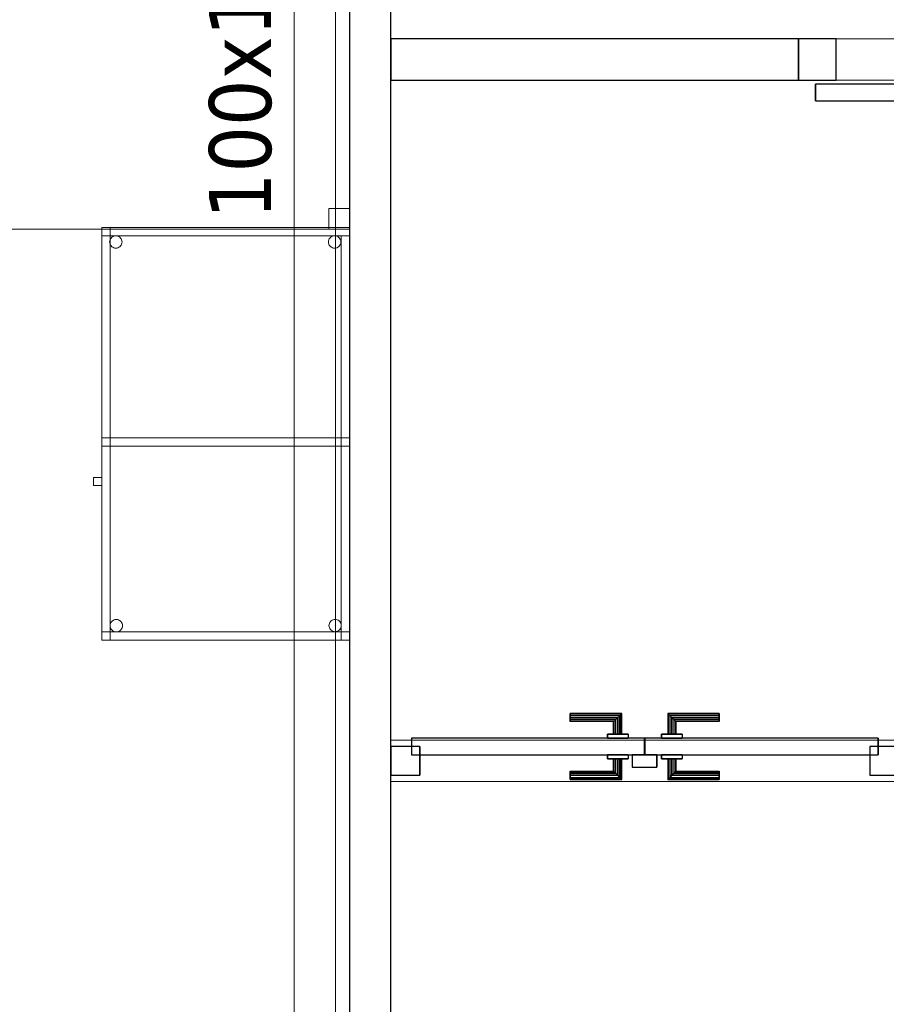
# Model space of a CAD drawing. Header units: metres. Extents: x 397.7 to 427.5, y 12.7 to 28.4.
# Tile 14 of 137: x 403.5 to 405.6, y 23.6 to 26. Entities that reach past the tile are written whole.
import ezdxf

# ---------------------------------------------------------------- set-up
doc = ezdxf.new("R2010")
doc.units = ezdxf.units.M
doc.layers.add('01_CARPINTERIA', color=5, linetype='Continuous', lineweight=25, true_color=0x0000ff)
for name, color, linetype, lineweight in [('02_MOBILIARIO', 7, 'Continuous', 18), ('A-DETL-____-MBND', 7, 'Continuous', 18), ('A-GENM-____-OTLN', 7, 'Continuous', 18), ('A-WALL-____-MCUT', 7, 'Continuous', 25), ('A-WALL-____-OTLN', 7, 'Continuous', 25), ('M-HVAC-DUCT-IDEN', 7, 'Continuous', 30), ('M-HVAC-DUCT-OTLN', 7, 'Continuous', 18)]:
    doc.layers.add(name, color=color, linetype=linetype, lineweight=lineweight)
doc.styles.add('Tahoma_2', font='tahoma.ttf', dxfattribs={"height": 0.15})

# ---------------------------------------------------------------- blocks, each defined once
blk = doc.blocks.new('Family - Evans P3-156155-06_CLI_AIRE_P3')
at = {"layer": 'A-WALL-____-MCUT', "color": 253, "true_color": 0xaaaaaa}
for p, q in [((0.9875, 0.1), (0, 0.1)), ((0, 0.1), (0, 0)), ((0.9875, 0), (0.9875, 0.1)), ((0, 0), (0.9875, 0))]:
    blk.add_line(p, q, dxfattribs=at)
at = {"layer": 'A-WALL-____-OTLN', "color": 253, "true_color": 0xaaaaaa}
for p, q in [((0.9875, 0.1), (0, 0.1)), ((0, 0.1), (0, 0)), ((0.9875, 0), (0.9875, 0.1)), ((0, 0), (0.9875, 0))]:
    blk.add_line(p, q, dxfattribs=at)
at = {"layer": 'A-WALL-____-OTLN', "color": 253, "lineweight": 18, "true_color": 0xaaaaaa}
blk.add_line((0, 0), (0.9875, 0), dxfattribs=at)
blk = doc.blocks.new('Family - Evans P3-156384-06_CLI_AIRE_P3')
at = {"layer": 'A-WALL-____-MCUT', "color": 253, "true_color": 0xaaaaaa}
for p, q in [((0.4235, 0.1), (0.0135, 0.1)), ((0.0135, 0.1), (0.0135, 0)), ((0.4235, 0), (0.4235, 0.1)), ((0.0135, 0), (0.4235, 0))]:
    blk.add_line(p, q, dxfattribs=at)
at = {"layer": 'A-WALL-____-OTLN', "color": 253, "true_color": 0xaaaaaa}
for p, q in [((0, 0), (0, 0.1)), ((0, 0.1), (0.4235, 0.1)), ((0.0135, 0.1), (0, 0.1)), ((0, 0.1), (0, 0)), ((0.0135, 0.1), (0.0135, 0)), ((0.4235, 0), (0.4235, 0.1)), ((0.0135, 0), (0, 0)), ((0.4235, 0), (0, 0))]:
    blk.add_line(p, q, dxfattribs=at)
at = {"layer": 'A-WALL-____-OTLN', "color": 253, "lineweight": 18, "true_color": 0xaaaaaa}
blk.add_line((0, 0), (1.6535, 0), dxfattribs=at)
blk = doc.blocks.new('Family - Vano porta P3-156386-06_CLI_AIRE_P3')
at = {"layer": 'A-GENM-____-OTLN', "color": 253, "true_color": 0xaaaaaa}
for p, q in [((404.437, 24.2295), (404.437, 24.1295)), ((405.667, 24.2295), (404.437, 24.2295)), ((404.437, 24.2295), (404.437, 24.1295)), ((404.437, 24.2295), (405.667, 24.2295)), ((405.667, 24.1295), (405.667, 24.2295)), ((405.667, 24.2295), (405.667, 24.1295)), ((404.437, 24.1295), (405.667, 24.1295)), ((405.667, 24.1295), (404.437, 24.1295))]:
    blk.add_line(p, q, dxfattribs=at)
blk = doc.blocks.new('Family - Taula 100X60_P3-156422-06_CLI_AIRE_P3')
at = {"layer": 'A-DETL-____-MBND', "color": 253, "true_color": 0xaaaaaa}
for p, q in [((0.62, 1), (0.02, 1)), ((0.02, 1), (0.62, 1)), ((0.02, 1), (0.02, 0)), ((0.02, 0), (0.02, 1)), ((0.02, 0.98), (0.02, 1)), ((0.02, 1), (0.62, 1)), ((0.02, 0.98), (0.02, 1)), ((0.62, 1), (0.02, 1)), ((0.62, 1), (0.02, 1)), ((0.02, 1), (0.62, 1)), ((0.02, 1), (0.02, 0)), ((0.02, 0), (0.02, 1)), ((0.62, 0.98), (0.02, 0.98)), ((0.02, 0.98), (0.62, 0.98)), ((0.04, 0), (0.04, 1)), ((0.04, 1), (0.62, 1)), ((0.62, 1), (0.04, 1)), ((0.04, 1), (0.04, 0)), ((0.0464, 0.9779), (0.0487, 0.979)), ((0.0487, 0.979), (0.0464, 0.9779)), ((0.0487, 0.979), (0.0512, 0.9797)), ((0.0512, 0.9797), (0.0487, 0.979)), ((0.0512, 0.9797), (0.0538, 0.9799)), ((0.0538, 0.9799), (0.0512, 0.9797)), ((0.0538, 0.9799), (0.0564, 0.9797)), ((0.0564, 0.9797), (0.0538, 0.9799)), ((0.0564, 0.9797), (0.0589, 0.979)), ((0.0589, 0.979), (0.0564, 0.9797)), ((0.0589, 0.979), (0.0613, 0.9779)), ((0.0613, 0.9779), (0.0589, 0.979)), ((0.5764, 0.9779), (0.5787, 0.979)), ((0.5787, 0.979), (0.5764, 0.9779)), ((0.5787, 0.979), (0.5812, 0.9797)), ((0.5812, 0.9797), (0.5787, 0.979)), ((0.5812, 0.9797), (0.5838, 0.9799)), ((0.5838, 0.9799), (0.5812, 0.9797)), ((0.5838, 0.9799), (0.5864, 0.9797)), ((0.5864, 0.9797), (0.5838, 0.9799)), ((0.5864, 0.9797), (0.5889, 0.979)), ((0.5889, 0.979), (0.5864, 0.9797)), ((0.5889, 0.979), (0.5913, 0.9779)), ((0.5913, 0.9779), (0.5889, 0.979)), ((0.6, 0.98), (0.62, 0.98)), ((0.62, 0.98), (0.6, 0.98)), ((0.6, 0), (0.6, 0.98)), ((0.6, 0.98), (0.6, 0)), ((0.62, 0), (0.62, 1)), ((0.62, 1), (0.62, 0)), ((0.62, 1), (0.62, 0.98)), ((0.62, 0.98), (0.62, 1)), ((0.62, 1), (0.62, 0)), ((0.62, 0), (0.62, 1)), ((0.62, 0), (0.62, 1)), ((0.62, 1), (0.62, 0)), ((0.62, 0.98), (0.62, 0)), ((0.62, 0), (0.62, 0.98)), ((0.0389, 0.965), (0.0391, 0.9676)), ((0.0391, 0.9676), (0.0389, 0.965)), ((0.0391, 0.9624), (0.0389, 0.965)), ((0.0389, 0.965), (0.0391, 0.9624)), ((0.0391, 0.9676), (0.0398, 0.9701)), ((0.0398, 0.9701), (0.0391, 0.9676)), ((0.0398, 0.9599), (0.0391, 0.9624)), ((0.0391, 0.9624), (0.0398, 0.9599)), ((0.0398, 0.9701), (0.0409, 0.9725)), ((0.0409, 0.9725), (0.0398, 0.9701)), ((0.0409, 0.9575), (0.0398, 0.9599)), ((0.0398, 0.9599), (0.0409, 0.9575)), ((0.0409, 0.9725), (0.0424, 0.9746)), ((0.0424, 0.9746), (0.0409, 0.9725)), ((0.0424, 0.9554), (0.0409, 0.9575)), ((0.0409, 0.9575), (0.0424, 0.9554)), ((0.0424, 0.9746), (0.0442, 0.9764)), ((0.0442, 0.9764), (0.0424, 0.9746)), ((0.0442, 0.9536), (0.0424, 0.9554)), ((0.0424, 0.9554), (0.0442, 0.9536)), ((0.0442, 0.9764), (0.0464, 0.9779)), ((0.0464, 0.9779), (0.0442, 0.9764)), ((0.0613, 0.9779), (0.0634, 0.9764)), ((0.0634, 0.9764), (0.0613, 0.9779)), ((0.0634, 0.9764), (0.0653, 0.9746)), ((0.0653, 0.9746), (0.0634, 0.9764)), ((0.0653, 0.9554), (0.0634, 0.9536)), ((0.0634, 0.9536), (0.0653, 0.9554)), ((0.0653, 0.9746), (0.0668, 0.9725)), ((0.0668, 0.9725), (0.0653, 0.9746)), ((0.0668, 0.9575), (0.0653, 0.9554)), ((0.0653, 0.9554), (0.0668, 0.9575)), ((0.0668, 0.9725), (0.0679, 0.9701)), ((0.0679, 0.9701), (0.0668, 0.9725)), ((0.0679, 0.9599), (0.0668, 0.9575)), ((0.0668, 0.9575), (0.0679, 0.9599)), ((0.0679, 0.9701), (0.0685, 0.9676)), ((0.0685, 0.9676), (0.0679, 0.9701)), ((0.0685, 0.9624), (0.0679, 0.9599)), ((0.0679, 0.9599), (0.0685, 0.9624)), ((0.0685, 0.9676), (0.0688, 0.965)), ((0.0688, 0.965), (0.0685, 0.9676)), ((0.0688, 0.965), (0.0685, 0.9624)), ((0.0685, 0.9624), (0.0688, 0.965)), ((0.5689, 0.965), (0.5691, 0.9676)), ((0.5691, 0.9676), (0.5689, 0.965)), ((0.5691, 0.9624), (0.5689, 0.965)), ((0.5689, 0.965), (0.5691, 0.9624)), ((0.5691, 0.9676), (0.5698, 0.9701)), ((0.5698, 0.9701), (0.5691, 0.9676)), ((0.5698, 0.9599), (0.5691, 0.9624)), ((0.5691, 0.9624), (0.5698, 0.9599)), ((0.5698, 0.9701), (0.5709, 0.9725)), ((0.5709, 0.9725), (0.5698, 0.9701)), ((0.5709, 0.9575), (0.5698, 0.9599)), ((0.5698, 0.9599), (0.5709, 0.9575)), ((0.5709, 0.9725), (0.5724, 0.9746)), ((0.5724, 0.9746), (0.5709, 0.9725)), ((0.5724, 0.9554), (0.5709, 0.9575)), ((0.5709, 0.9575), (0.5724, 0.9554)), ((0.5724, 0.9746), (0.5742, 0.9764)), ((0.5742, 0.9764), (0.5724, 0.9746)), ((0.5742, 0.9536), (0.5724, 0.9554)), ((0.5724, 0.9554), (0.5742, 0.9536)), ((0.5742, 0.9764), (0.5764, 0.9779)), ((0.5764, 0.9779), (0.5742, 0.9764)), ((0.5913, 0.9779), (0.5934, 0.9764)), ((0.5934, 0.9764), (0.5913, 0.9779)), ((0.5934, 0.9764), (0.5953, 0.9746)), ((0.5953, 0.9746), (0.5934, 0.9764)), ((0.5953, 0.9554), (0.5934, 0.9536)), ((0.5934, 0.9536), (0.5953, 0.9554)), ((0.5953, 0.9746), (0.5968, 0.9725)), ((0.5968, 0.9725), (0.5953, 0.9746)), ((0.5968, 0.9575), (0.5953, 0.9554)), ((0.5953, 0.9554), (0.5968, 0.9575)), ((0.5968, 0.9725), (0.5979, 0.9701)), ((0.5979, 0.9701), (0.5968, 0.9725)), ((0.5979, 0.9599), (0.5968, 0.9575)), ((0.5968, 0.9575), (0.5979, 0.9599)), ((0.5979, 0.9701), (0.5985, 0.9676)), ((0.5985, 0.9676), (0.5979, 0.9701)), ((0.5985, 0.9624), (0.5979, 0.9599)), ((0.5979, 0.9599), (0.5985, 0.9624)), ((0.5985, 0.9676), (0.5988, 0.965)), ((0.5988, 0.965), (0.5985, 0.9676)), ((0.5988, 0.965), (0.5985, 0.9624)), ((0.5985, 0.9624), (0.5988, 0.965)), ((0.0464, 0.9521), (0.0442, 0.9536)), ((0.0442, 0.9536), (0.0464, 0.9521)), ((0.0487, 0.951), (0.0464, 0.9521)), ((0.0464, 0.9521), (0.0487, 0.951)), ((0.0512, 0.9503), (0.0487, 0.951)), ((0.0487, 0.951), (0.0512, 0.9503)), ((0.0538, 0.9501), (0.0512, 0.9503)), ((0.0512, 0.9503), (0.0538, 0.9501)), ((0.0564, 0.9503), (0.0538, 0.9501)), ((0.0538, 0.9501), (0.0564, 0.9503)), ((0.0589, 0.951), (0.0564, 0.9503)), ((0.0564, 0.9503), (0.0589, 0.951)), ((0.0613, 0.9521), (0.0589, 0.951)), ((0.0589, 0.951), (0.0613, 0.9521)), ((0.0634, 0.9536), (0.0613, 0.9521)), ((0.0613, 0.9521), (0.0634, 0.9536)), ((0.5764, 0.9521), (0.5742, 0.9536)), ((0.5742, 0.9536), (0.5764, 0.9521)), ((0.5787, 0.951), (0.5764, 0.9521)), ((0.5764, 0.9521), (0.5787, 0.951)), ((0.5812, 0.9503), (0.5787, 0.951)), ((0.5787, 0.951), (0.5812, 0.9503)), ((0.5838, 0.9501), (0.5812, 0.9503)), ((0.5812, 0.9503), (0.5838, 0.9501)), ((0.5864, 0.9503), (0.5838, 0.9501)), ((0.5838, 0.9501), (0.5864, 0.9503)), ((0.5889, 0.951), (0.5864, 0.9503)), ((0.5864, 0.9503), (0.5889, 0.951)), ((0.5913, 0.9521), (0.5889, 0.951)), ((0.5889, 0.951), (0.5913, 0.9521)), ((0.5934, 0.9536), (0.5913, 0.9521)), ((0.5913, 0.9521), (0.5934, 0.9536)), ((0.02, 0.47), (0.02, 0.49)), ((0.02, 0.49), (0.62, 0.49)), ((0.02, 0.47), (0.02, 0.49)), ((0.62, 0.49), (0.02, 0.49)), ((0.02, 0.49), (0.04, 0.49)), ((0.04, 0.49), (0.02, 0.49)), ((0.02, 0), (0.02, 0.49)), ((0.02, 0.49), (0.02, 0)), ((0.04, 0.47), (0.04, 0.49)), ((0.04, 0.49), (0.62, 0.49)), ((0.04, 0.47), (0.04, 0.49)), ((0.62, 0.49), (0.04, 0.49)), ((0.04, 0.49), (0.04, 0)), ((0.04, 0), (0.04, 0.49)), ((0.62, 0.49), (0.62, 0.47)), ((0.62, 0.47), (0.62, 0.49)), ((0.62, 0.49), (0.62, 0.47)), ((0.62, 0.47), (0.62, 0.49)), ((0.62, 0.47), (0.02, 0.47)), ((0.02, 0.47), (0.62, 0.47)), ((0.62, 0.47), (0.04, 0.47)), ((0.04, 0.47), (0.62, 0.47)), ((0, 0.3744), (0, 0.3944)), ((0, 0.3944), (0.02, 0.3944)), ((0.02, 0.3944), (0, 0.3944)), ((0, 0.3944), (0, 0.3744)), ((0.02, 0.3944), (0.02, 0.3744)), ((0.02, 0.3744), (0.02, 0.3944)), ((0.02, 0.3744), (0, 0.3744)), ((0, 0.3744), (0.02, 0.3744)), ((0.0454, 0.0464), (0.0475, 0.0479)), ((0.0475, 0.0479), (0.0454, 0.0464)), ((0.0475, 0.0479), (0.0499, 0.049)), ((0.0499, 0.049), (0.0475, 0.0479)), ((0.0499, 0.049), (0.0524, 0.0497)), ((0.0524, 0.0497), (0.0499, 0.049)), ((0.0524, 0.0497), (0.055, 0.0499)), ((0.055, 0.0499), (0.0524, 0.0497)), ((0.055, 0.0499), (0.0576, 0.0497)), ((0.0576, 0.0497), (0.055, 0.0499)), ((0.0576, 0.0497), (0.0601, 0.049)), ((0.0601, 0.049), (0.0576, 0.0497)), ((0.0601, 0.049), (0.0625, 0.0479)), ((0.0625, 0.0479), (0.0601, 0.049)), ((0.0625, 0.0479), (0.0646, 0.0464)), ((0.0646, 0.0464), (0.0625, 0.0479)), ((0.5754, 0.0467), (0.5776, 0.0482)), ((0.5776, 0.0482), (0.5754, 0.0467)), ((0.5776, 0.0482), (0.5799, 0.0493)), ((0.5799, 0.0493), (0.5776, 0.0482)), ((0.5799, 0.0493), (0.5824, 0.05)), ((0.5824, 0.05), (0.5799, 0.0493)), ((0.5824, 0.05), (0.585, 0.0502)), ((0.585, 0.0502), (0.5824, 0.05)), ((0.585, 0.0502), (0.5876, 0.05)), ((0.5876, 0.05), (0.585, 0.0502)), ((0.5876, 0.05), (0.5901, 0.0493)), ((0.5901, 0.0493), (0.5876, 0.05)), ((0.5901, 0.0493), (0.5925, 0.0482)), ((0.5925, 0.0482), (0.5901, 0.0493)), ((0.5925, 0.0482), (0.5946, 0.0467)), ((0.5946, 0.0467), (0.5925, 0.0482)), ((0.0401, 0.035), (0.0403, 0.0375)), ((0.0403, 0.0375), (0.0401, 0.035)), ((0.0403, 0.0324), (0.0401, 0.035)), ((0.0401, 0.035), (0.0403, 0.0324)), ((0.0403, 0.0375), (0.041, 0.0401)), ((0.041, 0.0401), (0.0403, 0.0375)), ((0.041, 0.0298), (0.0403, 0.0324)), ((0.0403, 0.0324), (0.041, 0.0298)), ((0.041, 0.0401), (0.0421, 0.0424)), ((0.0421, 0.0424), (0.041, 0.0401)), ((0.0421, 0.0275), (0.041, 0.0298)), ((0.041, 0.0298), (0.0421, 0.0275)), ((0.0421, 0.0424), (0.0436, 0.0446)), ((0.0436, 0.0446), (0.0421, 0.0424)), ((0.0436, 0.0254), (0.0421, 0.0275)), ((0.0421, 0.0275), (0.0436, 0.0254)), ((0.0436, 0.0446), (0.0454, 0.0464)), ((0.0454, 0.0464), (0.0436, 0.0446)), ((0.0454, 0.0235), (0.0436, 0.0254)), ((0.0436, 0.0254), (0.0454, 0.0235)), ((0.0646, 0.0464), (0.0664, 0.0446)), ((0.0664, 0.0446), (0.0646, 0.0464)), ((0.0664, 0.0254), (0.0646, 0.0235)), ((0.0646, 0.0235), (0.0664, 0.0254)), ((0.0664, 0.0446), (0.0679, 0.0424)), ((0.0679, 0.0424), (0.0664, 0.0446)), ((0.0679, 0.0275), (0.0664, 0.0254)), ((0.0664, 0.0254), (0.0679, 0.0275)), ((0.0679, 0.0424), (0.069, 0.0401)), ((0.069, 0.0401), (0.0679, 0.0424)), ((0.069, 0.0298), (0.0679, 0.0275)), ((0.0679, 0.0275), (0.069, 0.0298)), ((0.069, 0.0401), (0.0697, 0.0375)), ((0.0697, 0.0375), (0.069, 0.0401)), ((0.0697, 0.0324), (0.069, 0.0298)), ((0.069, 0.0298), (0.0697, 0.0324)), ((0.0697, 0.0375), (0.0699, 0.035)), ((0.0699, 0.035), (0.0697, 0.0375)), ((0.0699, 0.035), (0.0697, 0.0324)), ((0.0697, 0.0324), (0.0699, 0.035)), ((0.5701, 0.0353), (0.5703, 0.0379)), ((0.5703, 0.0379), (0.5701, 0.0353)), ((0.5703, 0.0327), (0.5701, 0.0353)), ((0.5701, 0.0353), (0.5703, 0.0327)), ((0.5703, 0.0379), (0.571, 0.0404)), ((0.571, 0.0404), (0.5703, 0.0379)), ((0.571, 0.0302), (0.5703, 0.0327)), ((0.5703, 0.0327), (0.571, 0.0302)), ((0.571, 0.0404), (0.5721, 0.0428)), ((0.5721, 0.0428), (0.571, 0.0404)), ((0.5721, 0.0278), (0.571, 0.0302)), ((0.571, 0.0302), (0.5721, 0.0278)), ((0.5721, 0.0428), (0.5736, 0.0449)), ((0.5736, 0.0449), (0.5721, 0.0428)), ((0.5736, 0.0257), (0.5721, 0.0278)), ((0.5721, 0.0278), (0.5736, 0.0257)), ((0.5736, 0.0449), (0.5754, 0.0467)), ((0.5754, 0.0467), (0.5736, 0.0449)), ((0.5754, 0.0238), (0.5736, 0.0257)), ((0.5736, 0.0257), (0.5754, 0.0238)), ((0.5946, 0.0467), (0.5965, 0.0449)), ((0.5965, 0.0449), (0.5946, 0.0467)), ((0.5965, 0.0257), (0.5946, 0.0238)), ((0.5946, 0.0238), (0.5965, 0.0257)), ((0.5965, 0.0449), (0.598, 0.0428)), ((0.598, 0.0428), (0.5965, 0.0449)), ((0.598, 0.0278), (0.5965, 0.0257)), ((0.5965, 0.0257), (0.598, 0.0278)), ((0.598, 0.0428), (0.5991, 0.0404)), ((0.5991, 0.0404), (0.598, 0.0428)), ((0.5991, 0.0302), (0.598, 0.0278)), ((0.598, 0.0278), (0.5991, 0.0302)), ((0.5991, 0.0404), (0.5997, 0.0379)), ((0.5997, 0.0379), (0.5991, 0.0404)), ((0.5997, 0.0327), (0.5991, 0.0302)), ((0.5991, 0.0302), (0.5997, 0.0327)), ((0.5997, 0.0379), (0.6, 0.0353)), ((0.6, 0.0353), (0.5997, 0.0379)), ((0.6, 0.0353), (0.5997, 0.0327)), ((0.5997, 0.0327), (0.6, 0.0353)), ((0.02, 0), (0.02, 0.02)), ((0.02, 0.02), (0.62, 0.02)), ((0.02, 0), (0.02, 0.02)), ((0.62, 0.02), (0.02, 0.02)), ((0.02, 0), (0.62, 0)), ((0.62, 0), (0.02, 0)), ((0.62, 0), (0.02, 0)), ((0.02, 0), (0.62, 0)), ((0.02, 0), (0.62, 0)), ((0.62, 0), (0.02, 0)), ((0.04, 0), (0.02, 0)), ((0.04, 0), (0.02, 0)), ((0.0475, 0.022), (0.0454, 0.0235)), ((0.0454, 0.0235), (0.0475, 0.022)), ((0.0499, 0.0209), (0.0475, 0.022)), ((0.0475, 0.022), (0.0499, 0.0209)), ((0.0524, 0.0202), (0.0499, 0.0209)), ((0.0499, 0.0209), (0.0524, 0.0202)), ((0.055, 0.02), (0.0524, 0.0202)), ((0.0524, 0.0202), (0.055, 0.02)), ((0.0576, 0.0202), (0.055, 0.02)), ((0.055, 0.02), (0.0576, 0.0202)), ((0.0601, 0.0209), (0.0576, 0.0202)), ((0.0576, 0.0202), (0.0601, 0.0209)), ((0.0625, 0.022), (0.0601, 0.0209)), ((0.0601, 0.0209), (0.0625, 0.022)), ((0.0646, 0.0235), (0.0625, 0.022)), ((0.0625, 0.022), (0.0646, 0.0235)), ((0.5776, 0.0224), (0.5754, 0.0238)), ((0.5754, 0.0238), (0.5776, 0.0224)), ((0.5799, 0.0213), (0.5776, 0.0224)), ((0.5776, 0.0224), (0.5799, 0.0213)), ((0.5824, 0.0206), (0.5799, 0.0213)), ((0.5799, 0.0213), (0.5824, 0.0206)), ((0.585, 0.0204), (0.5824, 0.0206)), ((0.5824, 0.0206), (0.585, 0.0204)), ((0.5876, 0.0206), (0.585, 0.0204)), ((0.585, 0.0204), (0.5876, 0.0206)), ((0.5901, 0.0213), (0.5876, 0.0206)), ((0.5876, 0.0206), (0.5901, 0.0213)), ((0.5925, 0.0224), (0.5901, 0.0213)), ((0.5901, 0.0213), (0.5925, 0.0224)), ((0.5946, 0.0238), (0.5925, 0.0224)), ((0.5925, 0.0224), (0.5946, 0.0238)), ((0.62, 0), (0.6, 0)), ((0.62, 0.02), (0.62, 0)), ((0.62, 0), (0.62, 0.02)), ((0.62, 0), (0.04, 0)), ((0.04, 0), (0.62, 0)), ((0.62, 0), (0.6, 0))]:
    blk.add_line(p, q, dxfattribs=at)
blk = doc.blocks.new('Family - Taula 160X80_P3-156629-06_CLI_AIRE_P3')
at = {"layer": 'A-DETL-____-MBND', "color": 253, "true_color": 0xaaaaaa}
for p, q in [((0, 0), (0, 0.8001)), ((0, 0.8001), (1.5969, 0.8001)), ((1.5969, 0.8001), (0, 0.8001)), ((0, 0.8001), (0, 0)), ((0, 0.7501), (0, 0.8001)), ((0, 0.8001), (0.05, 0.8001)), ((0.05, 0.8001), (0, 0.8001)), ((0, 0.8001), (0, 0.7501)), ((0.05, 0.8001), (0.05, 0.7501)), ((0.05, 0.7501), (0.05, 0.8001)), ((1.5469, 0.7501), (1.5469, 0.8001)), ((1.5469, 0.8001), (1.5969, 0.8001)), ((1.5969, 0.8001), (1.5469, 0.8001)), ((1.5469, 0.8001), (1.5469, 0.7501)), ((1.5969, 0.8001), (1.5969, 0)), ((1.5969, 0), (1.5969, 0.8001)), ((1.5969, 0.8001), (1.5969, 0.7501)), ((1.5969, 0.7501), (1.5969, 0.8001)), ((0.05, 0.7501), (0, 0.7501)), ((0, 0.7501), (0.05, 0.7501)), ((1.5969, 0.7501), (1.5469, 0.7501)), ((1.5469, 0.7501), (1.5969, 0.7501)), ((0, 0), (0, 0.05)), ((0, 0.05), (0.05, 0.05)), ((0.05, 0.05), (0, 0.05)), ((0, 0.05), (0, 0)), ((0.05, 0.05), (0.05, 0)), ((0.05, 0), (0.05, 0.05)), ((1.5469, 0), (1.5469, 0.05)), ((1.5469, 0.05), (1.5969, 0.05)), ((1.5969, 0.05), (1.5469, 0.05)), ((1.5469, 0.05), (1.5469, 0)), ((1.5969, 0.05), (1.5969, 0)), ((1.5969, 0), (1.5969, 0.05)), ((1.5969, 0), (0, 0)), ((0, 0), (1.5969, 0)), ((0.05, 0), (0, 0)), ((0, 0), (0.05, 0)), ((1.5969, 0), (1.5469, 0)), ((1.5469, 0), (1.5969, 0))]:
    blk.add_line(p, q, dxfattribs=at)
blk = doc.blocks.new('Family - LONDR55-XX_ZZ-ARQ-CAA-M3D-Londres55-156655-06_CLI_AIRE_P3')
at = {"layer": '01_CARPINTERIA', "color": 161, "true_color": 0xaaaaff}
for p, q in [((0.4345, 0.1487), (0.4345, 0.15)), ((0.4345, 0.15), (0.4345, 0.1487)), ((0.5595, 0.15), (0.4345, 0.15)), ((0.4345, 0.145), (0.4345, 0.1487)), ((0.4345, 0.1487), (0.4345, 0.145)), ((0.5582, 0.1487), (0.4345, 0.1487)), ((0.5582, 0.1487), (0.4345, 0.1487)), ((0.4345, 0.14), (0.4345, 0.145)), ((0.4345, 0.145), (0.4345, 0.14)), ((0.5545, 0.145), (0.4345, 0.145)), ((0.5545, 0.145), (0.4345, 0.145)), ((0.5545, 0.145), (0.5495, 0.14)), ((0.5495, 0.14), (0.5545, 0.145)), ((0.5582, 0.1487), (0.5545, 0.145)), ((0.5545, 0.145), (0.5582, 0.1487)), ((0.5545, 0.1), (0.5545, 0.145)), ((0.5545, 0.1), (0.5545, 0.145)), ((0.5595, 0.15), (0.5582, 0.1487)), ((0.5582, 0.1487), (0.5595, 0.15)), ((0.5582, 0.1), (0.5582, 0.1487)), ((0.5582, 0.1), (0.5582, 0.1487)), ((0.5595, 0.1), (0.5595, 0.15)), ((0.6718, 0.1487), (0.6705, 0.15)), ((0.6705, 0.15), (0.6705, 0.1)), ((0.6705, 0.15), (0.6718, 0.1487)), ((0.7955, 0.15), (0.6705, 0.15)), ((0.6755, 0.145), (0.6718, 0.1487)), ((0.6718, 0.1487), (0.6718, 0.1)), ((0.6718, 0.1487), (0.6718, 0.1)), ((0.6718, 0.1487), (0.6755, 0.145)), ((0.7955, 0.1487), (0.6718, 0.1487)), ((0.7955, 0.1487), (0.6718, 0.1487)), ((0.6805, 0.14), (0.6755, 0.145)), ((0.6755, 0.145), (0.6755, 0.1)), ((0.6755, 0.145), (0.6755, 0.1)), ((0.6755, 0.145), (0.6805, 0.14)), ((0.7955, 0.145), (0.6755, 0.145)), ((0.7955, 0.145), (0.6755, 0.145)), ((0.7955, 0.1487), (0.7955, 0.15)), ((0.7955, 0.15), (0.7955, 0.1487)), ((0.7955, 0.145), (0.7955, 0.1487)), ((0.7955, 0.1487), (0.7955, 0.145)), ((0.7955, 0.145), (0.7955, 0.14)), ((0.7955, 0.14), (0.7955, 0.145)), ((0.4345, 0.135), (0.4345, 0.14)), ((0.4345, 0.14), (0.4345, 0.135)), ((0.4345, 0.14), (0.5495, 0.14)), ((0.5495, 0.14), (0.4345, 0.14)), ((0.4345, 0.135), (0.4345, 0.1313)), ((0.4345, 0.1313), (0.4345, 0.135)), ((0.5445, 0.135), (0.4345, 0.135)), ((0.5445, 0.135), (0.4345, 0.135)), ((0.4345, 0.1313), (0.4345, 0.13)), ((0.4345, 0.13), (0.4345, 0.1313)), ((0.5408, 0.1313), (0.4345, 0.1313)), ((0.5408, 0.1313), (0.4345, 0.1313)), ((0.5395, 0.13), (0.4345, 0.13)), ((0.5395, 0.13), (0.5408, 0.1313)), ((0.5408, 0.1313), (0.5395, 0.13)), ((0.5395, 0.1), (0.5395, 0.13)), ((0.5408, 0.1313), (0.5445, 0.135)), ((0.5445, 0.135), (0.5408, 0.1313)), ((0.5408, 0.1), (0.5408, 0.1313)), ((0.5408, 0.1), (0.5408, 0.1313)), ((0.5445, 0.135), (0.5495, 0.14)), ((0.5495, 0.14), (0.5445, 0.135)), ((0.5445, 0.1), (0.5445, 0.135)), ((0.5445, 0.1), (0.5445, 0.135)), ((0.5495, 0.14), (0.5495, 0.1)), ((0.5495, 0.1), (0.5495, 0.14)), ((0.6805, 0.1), (0.6805, 0.14)), ((0.6805, 0.14), (0.6805, 0.1)), ((0.6805, 0.14), (0.6855, 0.135)), ((0.6855, 0.135), (0.6805, 0.14)), ((0.6805, 0.14), (0.7955, 0.14)), ((0.7955, 0.14), (0.6805, 0.14)), ((0.6855, 0.135), (0.6855, 0.1)), ((0.6855, 0.135), (0.6892, 0.1313)), ((0.6892, 0.1313), (0.6855, 0.135)), ((0.6855, 0.135), (0.6855, 0.1)), ((0.7955, 0.135), (0.6855, 0.135)), ((0.7955, 0.135), (0.6855, 0.135)), ((0.6892, 0.1313), (0.6892, 0.1)), ((0.6892, 0.1313), (0.6905, 0.13)), ((0.6905, 0.13), (0.6892, 0.1313)), ((0.6892, 0.1313), (0.6892, 0.1)), ((0.7955, 0.1313), (0.6892, 0.1313)), ((0.7955, 0.1313), (0.6892, 0.1313)), ((0.6905, 0.13), (0.6905, 0.1)), ((0.7955, 0.13), (0.6905, 0.13)), ((0.7955, 0.14), (0.7955, 0.135)), ((0.7955, 0.135), (0.7955, 0.14)), ((0.7955, 0.135), (0.7955, 0.1313)), ((0.7955, 0.1313), (0.7955, 0.135)), ((0.7955, 0.1313), (0.7955, 0.13)), ((0.7955, 0.13), (0.7955, 0.1313)), ((0.5745, 0.1), (0.5245, 0.1)), ((0.5245, 0.1), (0.5745, 0.1)), ((0.5245, 0.1), (0.5245, 0.09)), ((0.5245, 0.09), (0.5245, 0.1)), ((0.5408, 0.1), (0.5395, 0.1)), ((0.5395, 0.1), (0.5408, 0.1)), ((0.5445, 0.1), (0.5408, 0.1)), ((0.5408, 0.1), (0.5445, 0.1)), ((0.5495, 0.1), (0.5445, 0.1)), ((0.5445, 0.1), (0.5495, 0.1)), ((0.5545, 0.1), (0.5495, 0.1)), ((0.5495, 0.1), (0.5545, 0.1)), ((0.5545, 0.1), (0.5582, 0.1)), ((0.5582, 0.1), (0.5545, 0.1)), ((0.5582, 0.1), (0.5595, 0.1)), ((0.5595, 0.1), (0.5582, 0.1)), ((0.5745, 0.1), (0.5745, 0.09)), ((0.5745, 0.1), (0.5745, 0.09)), ((0.7055, 0.1), (0.6555, 0.1)), ((0.6555, 0.1), (0.7055, 0.1)), ((0.6555, 0.1), (0.6555, 0.09)), ((0.6555, 0.09), (0.6555, 0.1)), ((0.6718, 0.1), (0.6705, 0.1)), ((0.6705, 0.1), (0.6718, 0.1)), ((0.6755, 0.1), (0.6718, 0.1)), ((0.6718, 0.1), (0.6755, 0.1)), ((0.6805, 0.1), (0.6755, 0.1)), ((0.6755, 0.1), (0.6805, 0.1)), ((0.6855, 0.1), (0.6805, 0.1)), ((0.6805, 0.1), (0.6855, 0.1)), ((0.6855, 0.1), (0.6892, 0.1)), ((0.6892, 0.1), (0.6855, 0.1)), ((0.6892, 0.1), (0.6905, 0.1)), ((0.6905, 0.1), (0.6892, 0.1)), ((0.7055, 0.1), (0.7055, 0.09)), ((0.7055, 0.1), (0.7055, 0.09)), ((0.6145, 0.09), (0.05, 0.09)), ((0.05, 0.09), (0.05, 0.05)), ((0.6145, 0.09), (0.05, 0.09)), ((0.05, 0.09), (0.05, 0.05)), ((0.5745, 0.09), (0.5245, 0.09)), ((0.5245, 0.09), (0.5745, 0.09)), ((0.6145, 0.05), (0.6145, 0.09)), ((0.6145, 0.09), (0.6145, 0.05)), ((1.18, 0.09), (0.6155, 0.09)), ((0.6155, 0.09), (0.6155, 0.05)), ((1.18, 0.09), (0.6155, 0.09)), ((0.6155, 0.09), (0.6155, 0.05)), ((0.7055, 0.09), (0.6555, 0.09)), ((0.6555, 0.09), (0.7055, 0.09)), ((1.18, 0.05), (1.18, 0.09)), ((1.18, 0.09), (1.18, 0.05)), ((0.07, 0.07), (0, 0.07)), ((0, 0.07), (0, 0)), ((0.07, 0.07), (0, 0.07)), ((0, 0.07), (0, 0)), ((0.05, 0.05), (0.6145, 0.05)), ((0.05, 0.05), (0.6145, 0.05)), ((0.07, 0), (0.07, 0.07)), ((0.07, 0.07), (0.07, 0)), ((0.5245, 0.05), (0.5745, 0.05)), ((0.5745, 0.05), (0.5245, 0.05)), ((0.5245, 0.05), (0.5245, 0.04)), ((0.5245, 0.04), (0.5245, 0.05)), ((0.5745, 0.05), (0.5745, 0.04)), ((0.5745, 0.05), (0.5745, 0.04)), ((0.6445, 0.05), (0.5845, 0.05)), ((0.5845, 0.05), (0.5845, 0.02)), ((0.6445, 0.05), (0.5845, 0.05)), ((0.5845, 0.05), (0.5845, 0.02)), ((0.6155, 0.05), (1.18, 0.05)), ((0.6155, 0.05), (1.18, 0.05)), ((0.6445, 0.02), (0.6445, 0.05)), ((0.6445, 0.05), (0.6445, 0.02)), ((0.6555, 0.05), (0.7055, 0.05)), ((0.7055, 0.05), (0.6555, 0.05)), ((0.6555, 0.05), (0.6555, 0.04)), ((0.6555, 0.04), (0.6555, 0.05)), ((0.7055, 0.05), (0.7055, 0.04)), ((0.7055, 0.05), (0.7055, 0.04)), ((1.23, 0.07), (1.16, 0.07)), ((1.16, 0.07), (1.16, 0)), ((1.23, 0.07), (1.16, 0.07)), ((1.16, 0.07), (1.16, 0)), ((1.23, 0), (1.23, 0.07)), ((1.23, 0.07), (1.23, 0)), ((0.5245, 0.04), (0.5745, 0.04)), ((0.5745, 0.04), (0.5245, 0.04)), ((0.5408, 0.04), (0.5395, 0.04)), ((0.5395, 0.04), (0.5408, 0.04)), ((0.5395, 0.01), (0.5395, 0.04)), ((0.5445, 0.04), (0.5408, 0.04)), ((0.5408, 0.04), (0.5445, 0.04)), ((0.5408, 0.0087), (0.5408, 0.04)), ((0.5408, 0.0087), (0.5408, 0.04)), ((0.5445, 0.04), (0.5495, 0.04)), ((0.5495, 0.04), (0.5445, 0.04)), ((0.5445, 0.005), (0.5445, 0.04)), ((0.5445, 0.005), (0.5445, 0.04)), ((0.5495, 0.04), (0.5545, 0.04)), ((0.5545, 0.04), (0.5495, 0.04)), ((0.5495, 0.04), (0.5495, 0)), ((0.5495, 0), (0.5495, 0.04)), ((0.5545, 0.04), (0.5582, 0.04)), ((0.5582, 0.04), (0.5545, 0.04)), ((0.5545, -0.005), (0.5545, 0.04)), ((0.5545, -0.005), (0.5545, 0.04)), ((0.5582, 0.04), (0.5595, 0.04)), ((0.5595, 0.04), (0.5582, 0.04)), ((0.5582, -0.0087), (0.5582, 0.04)), ((0.5582, -0.0087), (0.5582, 0.04)), ((0.5595, -0.01), (0.5595, 0.04)), ((0.6555, 0.04), (0.7055, 0.04)), ((0.7055, 0.04), (0.6555, 0.04)), ((0.6718, 0.04), (0.6705, 0.04)), ((0.6705, 0.04), (0.6718, 0.04)), ((0.6705, 0.04), (0.6705, -0.01)), ((0.6755, 0.04), (0.6718, 0.04)), ((0.6718, 0.04), (0.6755, 0.04)), ((0.6718, 0.04), (0.6718, -0.0087)), ((0.6718, 0.04), (0.6718, -0.0087)), ((0.6755, 0.04), (0.6805, 0.04)), ((0.6805, 0.04), (0.6755, 0.04)), ((0.6755, 0.04), (0.6755, -0.005)), ((0.6755, 0.04), (0.6755, -0.005)), ((0.6805, 0.04), (0.6855, 0.04)), ((0.6855, 0.04), (0.6805, 0.04)), ((0.6805, 0), (0.6805, 0.04)), ((0.6805, 0.04), (0.6805, 0)), ((0.6855, 0.04), (0.6892, 0.04)), ((0.6892, 0.04), (0.6855, 0.04)), ((0.6855, 0.04), (0.6855, 0.005)), ((0.6855, 0.04), (0.6855, 0.005)), ((0.6892, 0.04), (0.6905, 0.04)), ((0.6905, 0.04), (0.6892, 0.04)), ((0.6892, 0.04), (0.6892, 0.0087)), ((0.6892, 0.04), (0.6892, 0.0087)), ((0.6905, 0.04), (0.6905, 0.01)), ((0, 0), (0.07, 0)), ((0, 0), (0.07, 0)), ((0.4345, 0.0087), (0.4345, 0.01)), ((0.4345, 0.01), (0.4345, 0.0087)), ((0.4345, 0.01), (0.5395, 0.01)), ((0.4345, 0.005), (0.4345, 0.0087)), ((0.4345, 0.0087), (0.4345, 0.005)), ((0.4345, 0.0087), (0.5408, 0.0087)), ((0.4345, 0.0087), (0.5408, 0.0087)), ((0.4345, 0), (0.4345, 0.005)), ((0.4345, 0.005), (0.4345, 0)), ((0.4345, 0.005), (0.5445, 0.005)), ((0.4345, 0.005), (0.5445, 0.005)), ((0.4345, -0.005), (0.4345, 0)), ((0.4345, 0), (0.4345, -0.005)), ((0.5495, 0), (0.4345, 0)), ((0.4345, 0), (0.5495, 0)), ((0.5408, 0.0087), (0.5395, 0.01)), ((0.5395, 0.01), (0.5408, 0.0087)), ((0.5445, 0.005), (0.5408, 0.0087)), ((0.5408, 0.0087), (0.5445, 0.005)), ((0.5495, 0), (0.5445, 0.005)), ((0.5445, 0.005), (0.5495, 0)), ((0.5495, 0), (0.5545, -0.005)), ((0.5545, -0.005), (0.5495, 0)), ((0.5845, 0.02), (0.6445, 0.02)), ((0.5845, 0.02), (0.6445, 0.02)), ((0.6855, 0.005), (0.6805, 0)), ((0.6805, 0), (0.6855, 0.005)), ((0.7955, 0), (0.6805, 0)), ((0.6805, 0), (0.7955, 0)), ((0.6892, 0.0087), (0.6855, 0.005)), ((0.6855, 0.005), (0.6892, 0.0087)), ((0.6855, 0.005), (0.7955, 0.005)), ((0.6855, 0.005), (0.7955, 0.005)), ((0.6905, 0.01), (0.6892, 0.0087)), ((0.6892, 0.0087), (0.6905, 0.01)), ((0.6892, 0.0087), (0.7955, 0.0087)), ((0.6892, 0.0087), (0.7955, 0.0087)), ((0.6905, 0.01), (0.7955, 0.01)), ((0.7955, 0.0087), (0.7955, 0.01)), ((0.7955, 0.01), (0.7955, 0.0087)), ((0.7955, 0.005), (0.7955, 0.0087)), ((0.7955, 0.0087), (0.7955, 0.005)), ((0.7955, 0.005), (0.7955, 0)), ((0.7955, 0), (0.7955, 0.005)), ((0.7955, 0), (0.7955, -0.005)), ((0.7955, -0.005), (0.7955, 0)), ((1.16, 0), (1.23, 0)), ((1.16, 0), (1.23, 0)), ((0.4345, -0.005), (0.4345, -0.0087)), ((0.4345, -0.0087), (0.4345, -0.005)), ((0.4345, -0.005), (0.5545, -0.005)), ((0.4345, -0.005), (0.5545, -0.005)), ((0.4345, -0.0087), (0.4345, -0.01)), ((0.4345, -0.01), (0.4345, -0.0087)), ((0.4345, -0.0087), (0.5582, -0.0087)), ((0.4345, -0.0087), (0.5582, -0.0087)), ((0.4345, -0.01), (0.5595, -0.01)), ((0.5545, -0.005), (0.5582, -0.0087)), ((0.5582, -0.0087), (0.5545, -0.005)), ((0.5582, -0.0087), (0.5595, -0.01)), ((0.5595, -0.01), (0.5582, -0.0087)), ((0.6705, -0.01), (0.6718, -0.0087)), ((0.6718, -0.0087), (0.6705, -0.01)), ((0.6705, -0.01), (0.7955, -0.01)), ((0.6718, -0.0087), (0.6755, -0.005)), ((0.6755, -0.005), (0.6718, -0.0087)), ((0.6718, -0.0087), (0.7955, -0.0087)), ((0.6718, -0.0087), (0.7955, -0.0087)), ((0.6755, -0.005), (0.6805, 0)), ((0.6805, 0), (0.6755, -0.005)), ((0.6755, -0.005), (0.7955, -0.005)), ((0.6755, -0.005), (0.7955, -0.005)), ((0.7955, -0.005), (0.7955, -0.0087)), ((0.7955, -0.0087), (0.7955, -0.005)), ((0.7955, -0.0087), (0.7955, -0.01)), ((0.7955, -0.01), (0.7955, -0.0087))]:
    blk.add_line(p, q, dxfattribs=at)
blk = doc.blocks.new('Family - Porta P3-156656-06_CLI_AIRE_P3')
blk.add_blockref('Family - LONDR55-XX_ZZ-ARQ-CAA-M3D-Londres55-156655-06_CLI_AIRE_P3', (0, 0))
blk = doc.blocks.new('Family - Evans P3-156746-06_CLI_AIRE_P3')
at = {"layer": 'A-WALL-____-MCUT', "color": 253, "true_color": 0xaaaaaa}
for p, q in [((4.5488, 0.1), (-0.0978, 0.1)), ((0, 0), (4.5488, 0))]:
    blk.add_line(p, q, dxfattribs=at)
at = {"layer": 'A-WALL-____-OTLN', "color": 253, "true_color": 0xaaaaaa}
for p, q in [((4.5488, 0.1), (-0.0978, 0.1)), ((0, 0), (4.5488, 0))]:
    blk.add_line(p, q, dxfattribs=at)
at = {"layer": 'A-WALL-____-OTLN', "color": 253, "lineweight": 18, "true_color": 0xaaaaaa}
blk.add_line((0, 0), (4.5488, 0), dxfattribs=at)
blk = doc.blocks.new('Family - Evans P3-156791-06_CLI_AIRE_P3')
at = {"layer": 'A-WALL-____-MCUT', "color": 253, "true_color": 0xaaaaaa}
for p, q in [((0.0907, 0.1), (0, 0.1)), ((0, 0.1), (0, 0)), ((0.0907, 0), (0.0907, 0.1)), ((0, 0), (0.0907, 0))]:
    blk.add_line(p, q, dxfattribs=at)
at = {"layer": 'A-WALL-____-OTLN', "color": 253, "true_color": 0xaaaaaa}
for p, q in [((0.0907, 0.1), (0, 0.1)), ((0, 0.1), (0, 0)), ((0.0907, 0), (0.0907, 0.1)), ((0, 0), (0.0907, 0))]:
    blk.add_line(p, q, dxfattribs=at)
at = {"layer": 'A-WALL-____-OTLN', "color": 253, "lineweight": 18, "true_color": 0xaaaaaa}
blk.add_line((0, 0), (0.9907, 0), dxfattribs=at)
blk = doc.blocks.new('Family - Vano porta P3-156793-06_CLI_AIRE_P3')
at = {"layer": 'A-GENM-____-OTLN', "color": 253, "true_color": 0xaaaaaa}
for p, q in [((406.4152, 25.9295), (405.5152, 25.9295)), ((405.5152, 25.9295), (405.5152, 25.8295)), ((405.5152, 25.9295), (406.4152, 25.9295)), ((405.5152, 25.8295), (405.5152, 25.9295)), ((406.4152, 25.8295), (406.4152, 25.9295)), ((406.4152, 25.8295), (406.4152, 25.9295)), ((405.5152, 25.8295), (406.4152, 25.8295)), ((406.4152, 25.8295), (405.5152, 25.8295))]:
    blk.add_line(p, q, dxfattribs=at)
blk = doc.blocks.new('Family - LONDR55-XX_ZZ-ARQ-CAA-M3D-Londres55-156818-06_CLI_AIRE_P3')
at = {"layer": '01_CARPINTERIA', "color": 161, "true_color": 0xaaaaff}
for p, q in [((0.0575, 0.218), (0.052, 0.2125)), ((0.0575, 0.218), (0.052, 0.2125)), ((0.065, 0.22), (0.0575, 0.218)), ((0.065, 0.22), (0.0575, 0.218)), ((0.0575, 0.15), (0.0575, 0.218)), ((0.0725, 0.218), (0.065, 0.22)), ((0.0725, 0.218), (0.065, 0.22)), ((0.065, 0.15), (0.065, 0.22)), ((0.078, 0.2125), (0.0725, 0.218)), ((0.078, 0.2125), (0.0725, 0.218)), ((0.0725, 0.15), (0.0725, 0.218)), ((0.052, 0.2125), (0.05, 0.205)), ((0.052, 0.2125), (0.05, 0.205)), ((0.05, 0.205), (0.052, 0.1975)), ((0.05, 0.15), (0.05, 0.205)), ((0.05, 0.205), (0.052, 0.1975)), ((0.052, 0.15), (0.052, 0.2125)), ((0.052, 0.1975), (0.0575, 0.192)), ((0.052, 0.15), (0.052, 0.1975)), ((0.052, 0.1975), (0.0575, 0.192)), ((0.0575, 0.192), (0.065, 0.19)), ((0.0575, 0.15), (0.0575, 0.192)), ((0.0575, 0.192), (0.065, 0.19)), ((0.065, 0.19), (0.0725, 0.192)), ((0.065, 0.19), (0.0725, 0.192)), ((0.0725, 0.192), (0.078, 0.1975)), ((0.0725, 0.192), (0.078, 0.1975)), ((0.0725, 0.15), (0.0725, 0.192)), ((0.08, 0.205), (0.078, 0.2125)), ((0.08, 0.205), (0.078, 0.2125)), ((0.078, 0.15), (0.078, 0.2125)), ((0.078, 0.1975), (0.08, 0.205)), ((0.078, 0.1975), (0.08, 0.205)), ((0.078, 0.15), (0.078, 0.1975)), ((0.08, 0.205), (0.08, 0.15)), ((0.065, 0.15), (0.065, 0.19)), ((0.95, 0.15), (0, 0.15)), ((0, 0.15), (0, 0.11)), ((0.95, 0.15), (0, 0.15)), ((0, 0.15), (0, 0.11)), ((0.052, 0.15), (0.05, 0.15)), ((0.05, 0.15), (0.052, 0.15)), ((0.0575, 0.15), (0.052, 0.15)), ((0.052, 0.15), (0.0575, 0.15)), ((0.065, 0.15), (0.0575, 0.15)), ((0.0575, 0.15), (0.065, 0.15)), ((0.0725, 0.15), (0.065, 0.15)), ((0.065, 0.15), (0.0725, 0.15)), ((0.078, 0.15), (0.0725, 0.15)), ((0.0725, 0.15), (0.078, 0.15)), ((0.078, 0.15), (0.08, 0.15)), ((0.08, 0.15), (0.078, 0.15)), ((0.95, 0.11), (0.95, 0.15)), ((0.95, 0.15), (0.95, 0.11)), ((0, 0.11), (0.95, 0.11)), ((0, 0.11), (0.95, 0.11)), ((0.05, 0.055), (0.05, 0.11)), ((0.052, 0.11), (0.05, 0.11)), ((0.05, 0.11), (0.052, 0.11)), ((0.052, 0.0475), (0.052, 0.11)), ((0.052, 0.0625), (0.052, 0.11)), ((0.0575, 0.11), (0.052, 0.11)), ((0.052, 0.11), (0.0575, 0.11)), ((0.0575, 0.042), (0.0575, 0.11)), ((0.0575, 0.068), (0.0575, 0.11)), ((0.065, 0.11), (0.0575, 0.11)), ((0.0575, 0.11), (0.065, 0.11)), ((0.065, 0.04), (0.065, 0.11)), ((0.065, 0.07), (0.065, 0.11)), ((0.0725, 0.11), (0.065, 0.11)), ((0.065, 0.11), (0.0725, 0.11)), ((0.0725, 0.042), (0.0725, 0.11)), ((0.0725, 0.068), (0.0725, 0.11)), ((0.078, 0.11), (0.0725, 0.11)), ((0.0725, 0.11), (0.078, 0.11)), ((0.078, 0.0475), (0.078, 0.11)), ((0.078, 0.0625), (0.078, 0.11)), ((0.078, 0.11), (0.08, 0.11)), ((0.08, 0.11), (0.078, 0.11)), ((0.08, 0.11), (0.08, 0.055)), ((0.052, 0.0625), (0.05, 0.055)), ((0.052, 0.0625), (0.05, 0.055)), ((0.05, 0.055), (0.052, 0.0475)), ((0.05, 0.055), (0.052, 0.0475)), ((0.0575, 0.068), (0.052, 0.0625)), ((0.0575, 0.068), (0.052, 0.0625)), ((0.065, 0.07), (0.0575, 0.068)), ((0.065, 0.07), (0.0575, 0.068)), ((0.0725, 0.068), (0.065, 0.07)), ((0.0725, 0.068), (0.065, 0.07)), ((0.078, 0.0625), (0.0725, 0.068)), ((0.078, 0.0625), (0.0725, 0.068)), ((0.08, 0.055), (0.078, 0.0625)), ((0.08, 0.055), (0.078, 0.0625)), ((0.078, 0.0475), (0.08, 0.055)), ((0.078, 0.0475), (0.08, 0.055)), ((0.052, 0.0475), (0.0575, 0.042)), ((0.052, 0.0475), (0.0575, 0.042)), ((0.0575, 0.042), (0.065, 0.04)), ((0.0575, 0.042), (0.065, 0.04)), ((0.065, 0.04), (0.0725, 0.042)), ((0.065, 0.04), (0.0725, 0.042)), ((0.0725, 0.042), (0.078, 0.0475)), ((0.0725, 0.042), (0.078, 0.0475))]:
    blk.add_line(p, q, dxfattribs=at)
blk = doc.blocks.new('Family - Porta P3-156819-06_CLI_AIRE_P3')
blk.add_blockref('Family - LONDR55-XX_ZZ-ARQ-CAA-M3D-Londres55-156818-06_CLI_AIRE_P3', (0, 0))
blk = doc.blocks.new('LONDR55-XX_ZZ-ARQ-CAA-M3D-Londres55_ifc-1-06_CLI_AIRE_P3')
at = {"layer": '01_CARPINTERIA', "color": 253, "lineweight": 18, "true_color": 0xaaaaaa, "rotation": 180}
blk.add_blockref('Family - Porta P3-156819-06_CLI_AIRE_P3', (406.4152, 25.9295), dxfattribs=at)
at = {"layer": '01_CARPINTERIA', "color": 253, "lineweight": 18, "true_color": 0xaaaaaa}
blk.add_blockref('Family - Porta P3-156656-06_CLI_AIRE_P3', (404.437, 24.1445), dxfattribs=at)
at = {"layer": '02_MOBILIARIO', "color": 253, "lineweight": 18, "true_color": 0xaaaaaa}
for name, p in [('Family - Taula 160X80_P3-156629-06_CLI_AIRE_P3', (402.74, 25.4681)), ('Family - Taula 100X60_P3-156422-06_CLI_AIRE_P3', (403.717, 24.4721))]:
    blk.add_blockref(name, p, dxfattribs=at)
at = {"layer": 'A-GENM-____-OTLN', "color": 253, "lineweight": 18, "true_color": 0xaaaaaa}
for name in ['Family - Vano porta P3-156793-06_CLI_AIRE_P3', 'Family - Vano porta P3-156386-06_CLI_AIRE_P3']:
    blk.add_blockref(name, (0, 0), dxfattribs=at)
at = {"layer": 'A-WALL-____-OTLN', "color": 253, "lineweight": 18, "true_color": 0xaaaaaa}
for name, p, rotation in [('Family - Evans P3-156746-06_CLI_AIRE_P3', (404.437, 23.5195), 90), ('Family - Evans P3-156384-06_CLI_AIRE_P3', (406.0905, 24.2295), 180)]:
    blk.add_blockref(name, p, dxfattribs=dict(at, rotation=rotation))
for name, p in [('Family - Evans P3-156155-06_CLI_AIRE_P3', (404.437, 25.8295)), ('Family - Evans P3-156791-06_CLI_AIRE_P3', (405.4245, 25.8295))]:
    blk.add_blockref(name, p, dxfattribs=at)

msp = doc.modelspace()

# ---------------------------------------------------------------- linework, layer by layer
at = {"layer": 'M-HVAC-DUCT-OTLN', "color": 40, "true_color": 0xffbf00}
for p, q in [((404.2026, 23.0734), (404.2026, 27.8734)), ((404.3026, 27.8734), (404.3026, 23.0734))]:
    msp.add_line(p, q, dxfattribs=at)

# ---------------------------------------------------------------- block references
at = {"lineweight": 5}
msp.add_blockref('LONDR55-XX_ZZ-ARQ-CAA-M3D-Londres55_ifc-1-06_CLI_AIRE_P3', (0, 0), dxfattribs=at)

# ---------------------------------------------------------------- texts
at = {"layer": 'M-HVAC-DUCT-IDEN', "insert": (403.9967, 25.493), "char_height": 0.15, "width": 0.913924, "attachment_point": 1, "rotation": 90, "style": 'Tahoma_2'}
msp.add_mtext('100x100', dxfattribs=at)

doc.saveas('drawing.dxf')
